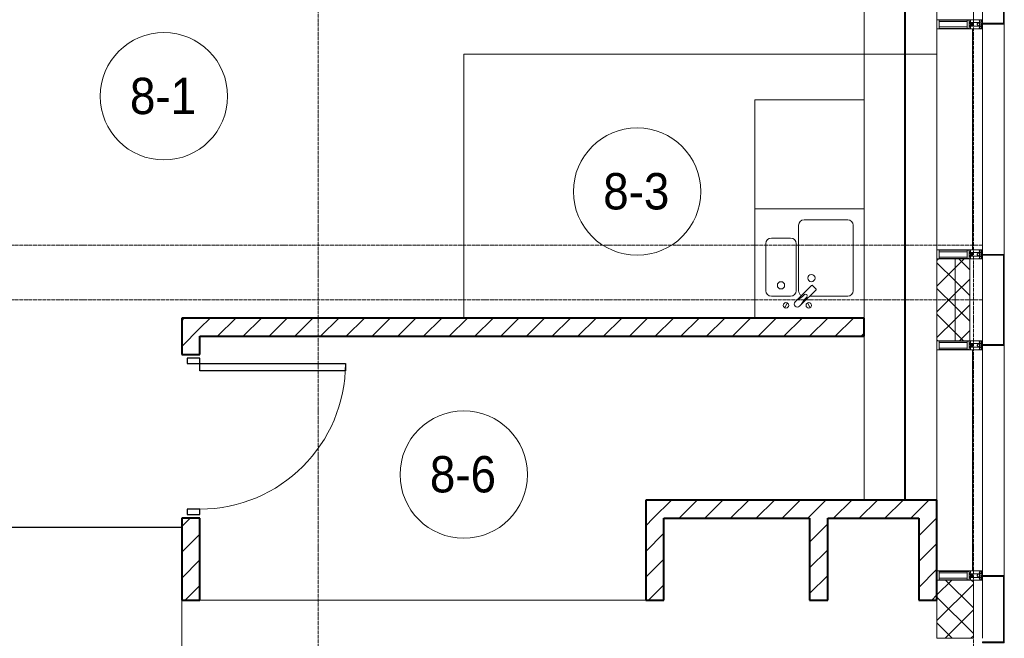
# Model space of a CAD drawing. Header units: millimetres. Extents: x 5617 to 109543, y 7718 to 202726.
# Tile 72 of 84: x 60374 to 65784, y 27840 to 31240. Entities that reach past the tile are written whole.
import ezdxf

# ---------------------------------------------------------------- set-up
doc = ezdxf.new("R2010")
doc.units = ezdxf.units.MM
for name, pattern in [('ADSK_Линия сетки', [25, 20, -2.5, 0, -2.5]), ('Линия сетки', [25, 20, -2.5, 0, -2.5]), ('Штрих_3_1_5_', [4.5, 3, -1.5]), ('Штриховая_ш3 п1_5', [4.5, 3, -1.5])]:
    doc.linetypes.add(name, pattern=pattern)
doc.layers.add('_Разделитель помещений_', color=4, linetype='Штриховая_ш3 п1_5', lineweight=40, true_color=0x00ffff)
for name, color, linetype, lineweight in [('Двери', 7, 'Continuous', 18), ('Импосты витража', 7, 'Continuous', 18), ('Колонны', 7, 'Continuous', 18), ('Марки помещений', 7, 'Continuous', 20), ('Мебель', 7, 'Continuous', 18), ('Оси', 7, 'Continuous', 9), ('Панели витража', 7, 'Continuous', 18), ('Перекрытия', 7, 'Continuous', 18), ('Сантехнические приборы', 7, 'Continuous', 18), ('Стены', 7, 'Continuous', 18), ('Стены разрез', 7, 'Continuous', 40), ('Стены штриховка', 7, 'Continuous', 40), ('Элементы узлов', 7, 'Continuous', 18)]:
    doc.layers.add(name, color=color, linetype=linetype, lineweight=lineweight)
doc.styles.add('Arial_3', font='arial.ttf', dxfattribs={"width": 0.9, "height": 200})
pattern_1 = [(45, (0, 0), (-70.71068, 70.71068), [])]
pattern_2 = [(45, (0, 0), (-70.71068, 70.71068), []), (135, (0, 0), (-70.71068, -70.71068), [])]

# ---------------------------------------------------------------- blocks, each defined once
blk = doc.blocks.new('MR_Мойка - Кухонная мойка-2638761-МКСС_К4_L16_54_900_')
at = {"layer": 'Сантехнические приборы', "color": 253, "true_color": 0xaaaaaa}
for p, q in [((-300, -50), (-300, 550)), ((-300, 550), (300, 550)), ((-300, -50), (-300, 550)), ((300, 550), (300, -50)), ((-30, 490), (210, 490)), ((-60, 100), (-60, 460)), ((240, 460), (240, 100)), ((-210, 390), (-104, 390)), ((-240, 100), (-240, 360)), ((-74, 360), (-74, 100)), ((-69.8, 48.2), (11.4, 129.4)), ((15.7, 129.4), (35.5, 109.6)), ((-104, 70), (-210, 70)), ((35.5, 105.4), (-45.7, 24.2)), ((210, 70), (0.1, 70)), ((-136.7, 6.7), (-122.6, 33.3)), ((-79, 39), (-69.8, 48.2)), ((-45.7, 24.2), (-55, 14.9)), ((2.7, 6.7), (-11.4, 33.3))]:
    blk.add_line(p, q, dxfattribs=at)
for centre, radius, start, end in [((-30, 460), 30, 90, 180), ((210, 460), 30, 0, 90), ((-210, 360), 30, 90, 180), ((-104, 360), 30, 0, 90), ((10, 170), 20, 0, 180), ((10, 170), 20, 180, 0), ((-157, 130), 20, 0, 180), ((-157, 130), 20, 180, 0), ((13.5, 127.3), 3, 45, 135), ((13.5, 127.3), 3, 45, 135), ((33.3, 107.5), 3, 315, 45), ((33.3, 107.5), 3, 315, 45), ((-210, 100), 30, 180, 270), ((-104, 100), 30, 270, 0), ((-171.5, 230.2), 208.5, 299.1823, 313.4054), ((-30, 100), 30, 180, 241.4489), ((136.3, -77.5), 208.5, 136.5946, 150.8177), ((-21.7, 72.3), 9.19, 315, 135), ((210, 100), 30, 270, 0), ((-129.7, 20), 15, 0, 180), ((-129.7, 20), 15, 180, 0), ((-67, 26.9), 17, 135, 315), ((-4.3, 20), 15, 0, 180), ((-4.3, 20), 15, 180, 0)]:
    blk.add_arc(centre, radius, start, end, dxfattribs=at)
blk = doc.blocks.new('MR_Зона обслуживания - MR_Зона обслуживания-2638763-МКСС_К4_L16_54_900_')
at = {"layer": 'Мебель', "lineweight": 9}
for p, q in [((300, 600), (-300, 600)), ((-300, 600), (-300, 0)), ((300, 0), (300, 600)), ((-300, 0), (300, 0))]:
    blk.add_line(p, q, dxfattribs=at)
blk = doc.blocks.new('A_DOR_Door - Вн_3_Одинарная_900x2100-3250834-МКСС_К4_L16_54_900_')
at = {"layer": 'Двери', "color": 253, "lineweight": 30, "true_color": 0xaaaaaa}
for p, q in [((-400, 50), (-400, 850)), ((-400, 850), (-360, 850)), ((-400, 50), (-400, 850)), ((-360, 850), (-360, 50)), ((-430, 50), (-430, -20)), ((-400, 50), (-430, 50)), ((-360, 50), (-400, 50)), ((-400, -20), (-400, 50)), ((430, 50), (400, 50)), ((400, 50), (400, -20)), ((430, -20), (430, 50)), ((-430, -20), (-400, -20)), ((400, -20), (430, -20))]:
    blk.add_line(p, q, dxfattribs=at)
at = {"layer": 'Двери', "color": 254, "lineweight": 9, "true_color": 0xd4d4d4}
blk.add_arc((-400, 50), 800, 360, 90, dxfattribs=at)
blk = doc.blocks.new('135_SLK_K4_AR_rvt-1-МКСС_К4_L16_54_900_')
at = {"layer": 'Стены разрез', "lineweight": 9, "true_color": 0xaaaaaa}
h = blk.add_hatch(dxfattribs=at)
h.set_pattern_fill('FP_3', color=253, style=0, pattern_type=2)
h.set_pattern_definition(pattern_1)
h.paths.add_polyline_path([(132500, 28050), (132500, 28500), (132400, 28500), (132400, 28050)])
h.paths.add_polyline_path([(132500, 29400), (132500, 29600), (132400, 29600), (132400, 29400)])
h = blk.add_hatch(dxfattribs=at)
h.set_pattern_fill('FP_3', color=253, style=0, pattern_type=2)
h.set_pattern_definition(pattern_1)
h.paths.add_polyline_path([(136150, 29500), (136150, 29600), (132500, 29600), (132500, 29500), (136007.1, 29500)])
h = blk.add_hatch(dxfattribs=at)
h.set_pattern_fill('FP_3', color=253, style=0, pattern_type=2)
h.set_pattern_definition(pattern_1)
h.paths.add_polyline_path([(136450, 28500), (136550, 28500), (136550, 28600), (134950, 28600), (134950, 28500), (135950, 28500)])
h = blk.add_hatch(dxfattribs=at)
h.set_pattern_fill('FP_3', color=253, style=0, pattern_type=2)
h.set_pattern_definition(pattern_1)
h.paths.add_polyline_path([(135050, 28050), (135050, 28500), (134950, 28500), (134950, 28050)])
h = blk.add_hatch(dxfattribs=at)
h.set_pattern_fill('FP_3', color=253, style=0, pattern_type=2)
h.set_pattern_definition(pattern_1)
h.paths.add_polyline_path([(135950, 28050), (135950, 28500), (135850, 28500), (135850, 28050)])
h = blk.add_hatch(dxfattribs=at)
h.set_pattern_fill('FP_3', color=253, style=0, pattern_type=2)
h.set_pattern_definition(pattern_1)
h.paths.add_polyline_path([(136550, 28050), (136550, 28500), (136450, 28500), (136450, 28050)])
at = {"layer": '_Разделитель помещений_', "color": 131, "linetype": 'Штрих_3_1_5_', "true_color": 0xaaffff}
blk.add_line((136374.8, 28600), (136374.8, 32553), dxfattribs=at)
at = {"layer": 'Перекрытия', "color": 253, "true_color": 0xaaaaaa}
for p, q in [((136150, 30800), (136150, 32500)), ((136150, 28600), (136150, 29500)), ((132400, 25800), (132400, 28050)), ((132500, 28050), (134950, 28050))]:
    blk.add_line(p, q, dxfattribs=at)
at = {"layer": 'Стены', "color": 253, "true_color": 0xaaaaaa}
for p, q in [((133950.4, 31050.4), (136550, 31050.4)), ((133950.4, 31050.4), (133950.4, 31049.6)), ((133950.4, 29600), (133950.4, 31049.6)), ((136550, 31049.6), (133951.2, 31049.6)), ((133951.2, 31049.6), (133951.2, 29600)), ((136550, 31050.4), (136150, 31050.4)), ((136150, 31049.6), (136550, 31049.6)), ((136550, 31050.4), (136550, 31049.6)), ((132400, 28449.6), (131250, 28449.6)), ((131250.8, 28450.4), (132400, 28450.4))]:
    blk.add_line(p, q, dxfattribs=at)
at = {"layer": 'Стены разрез', "color": 253, "true_color": 0xaaaaaa}
for p, q in [((132500, 29600), (132400, 29600)), ((132400, 29600), (132400, 29400)), ((136150, 29600), (132500, 29600)), ((136150, 29500), (136150, 29600)), ((132500, 29400), (132500, 29500)), ((132500, 29500), (136150, 29500)), ((132400, 29400), (132500, 29400)), ((136550, 28600), (134950, 28600)), ((134950, 28600), (134950, 28500)), ((136550, 28500), (136550, 28600)), ((132500, 28500), (132400, 28500)), ((132400, 28500), (132400, 28050)), ((132500, 28050), (132500, 28500)), ((134950, 28500), (134950, 28050)), ((135050, 28500), (135850, 28500)), ((135050, 28050), (135050, 28500)), ((135850, 28500), (135850, 28050)), ((135950, 28500), (136450, 28500)), ((135950, 28050), (135950, 28500)), ((136450, 28500), (136450, 28050)), ((136550, 28050), (136550, 28500)), ((132400, 28050), (132500, 28050)), ((134950, 28050), (135050, 28050)), ((135850, 28050), (135950, 28050)), ((136450, 28050), (136550, 28050))]:
    blk.add_line(p, q, dxfattribs=at)
at = {"layer": 'Двери', "color": 253, "lineweight": 18, "true_color": 0xaaaaaa, "rotation": 270}
blk.add_blockref('A_DOR_Door - Вн_3_Одинарная_900x2100-3250834-МКСС_К4_L16_54_900_', (132450, 28950), dxfattribs=at)
at = {"layer": 'Мебель', "color": 253, "lineweight": 18, "true_color": 0xaaaaaa}
blk.add_blockref('MR_Зона обслуживания - MR_Зона обслуживания-2638763-МКСС_К4_L16_54_900_', (135850, 30200), dxfattribs=at)
at = {"layer": 'Сантехнические приборы', "color": 253, "lineweight": 18, "true_color": 0xaaaaaa}
blk.add_blockref('MR_Мойка - Кухонная мойка-2638761-МКСС_К4_L16_54_900_', (135850, 29650), dxfattribs=at)
blk = doc.blocks.new('A_SLK_PAN_Type1 - Прямой тип панели-6537251-МКСС_К4_L16_54_900_')
at = {"layer": 'Колонны', "lineweight": 5}
for p, q in [((-250, 120), (250, 120)), ((-250, 0), (-250, 120)), ((-245, 115), (-245, 0)), ((245, 115), (-245, 115)), ((245, 0), (245, 115)), ((250, 120), (250, 0)), ((-245, 0), (-250, 0)), ((250, 0), (245, 0))]:
    blk.add_line(p, q, dxfattribs=at)
blk = doc.blocks.new('A_SLK_PAN_Type1 - Прямой тип панели-6537252-МКСС_К4_L16_54_900_')
at = {"layer": 'Колонны', "lineweight": 5}
for p, q in [((-185, 120), (185, 120)), ((-185, 0), (-185, 120)), ((-180, 115), (-180, 0)), ((180, 115), (-180, 115)), ((180, 0), (180, 115)), ((185, 120), (185, 0)), ((-180, 0), (-185, 0)), ((185, 0), (180, 0))]:
    blk.add_line(p, q, dxfattribs=at)
blk = doc.blocks.new('System Panel - A_PAN_Glass-5804312-МКСС_К4_L16_54_900_')
at = {"layer": 'Панели витража', "color": 253, "lineweight": 5, "true_color": 0xaaaaaa}
for p, q in [((607.5, 0), (-607.5, 0)), ((-607.5, 0), (-607.5, -55)), ((607.5, -55), (607.5, 0)), ((-607.5, -55), (607.5, -55))]:
    blk.add_line(p, q, dxfattribs=at)
blk = doc.blocks.new('Rectangular Mullion - R_StandardFrame_50Wx250H-V59-МКСС_К4_L16_54_900_')
at = {"layer": 'Импосты витража', "color": 253, "lineweight": 5, "true_color": 0xaaaaaa}
blk.add_line((136550, 28600), (136550, 29425), dxfattribs=at)
blk = doc.blocks.new('Rectangular Mullion - R_StandardFrame_50Wx250H-4879929-МКСС_К4_L16_54_900_')
at = {"layer": 'Импосты витража', "color": 253, "lineweight": 5, "true_color": 0xaaaaaa}
blk.add_line((136800, 18575), (136800, 19025), dxfattribs=at)
blk = doc.blocks.new('Rectangular Mullion - 50Wx250H-2623690-МКСС_К4_L16_54_900_')
at = {"layer": 'Элементы узлов', "color": 253, "lineweight": 5, "true_color": 0xaaaaaa}
for p, q in [((-25, 65.2), (-25, 250)), ((-25, 250), (0, 250)), ((-23, 237.3), (0, 237.3)), ((-23, 237.3), (-23, 73.6)), ((-14.9, 84), (-14.9, 237.3)), ((25, 250), (0, 250)), ((23, 237.3), (0, 237.3)), ((14.9, 84), (14.9, 237.3)), ((23, 237.3), (23, 73.6)), ((25, 65.2), (25, 250)), ((-14, 65.2), (-25, 65.2)), ((0, 84), (-23, 84)), ((-0.5, 73.6), (-23, 73.6)), ((-14, 71.3), (-14, 65.2)), ((-10, 71.3), (-14, 71.3)), ((-10, 53), (-10, 71.3)), ((-8.7, 53), (-7, 54.7)), ((-7, 65.2), (-5.9, 67.3)), ((-7, 65.2), (-7, 54.7)), ((-4.1, 67.3), (-5.9, 67.3)), ((-4.1, 67.3), (-2.9, 65.1)), ((-2.9, 65.1), (-2.9, 54.6)), ((-1.3, 53), (-2.9, 54.6)), ((0, 84), (23, 84)), ((0.5, 73.6), (23, 73.6)), ((1.3, 53), (2.9, 54.6)), ((4.1, 67.3), (2.9, 65.1)), ((2.9, 65.1), (2.9, 54.6)), ((4.1, 67.3), (5.9, 67.3)), ((7, 65.2), (5.9, 67.3)), ((7, 65.2), (7, 54.7)), ((8.7, 53), (7, 54.7)), ((10, 71.3), (14, 71.3)), ((10, 53), (10, 71.3)), ((14, 71.3), (14, 65.2)), ((14, 65.2), (25, 65.2)), ((-23.8, 14.6), (-25, 14.2)), ((-25, 0), (-25, 14.2)), ((-22.3, 17), (-23.8, 17)), ((-23.8, 17), (-23.8, 14.6)), ((-22.5, 10.6), (-23.8, 14.6)), ((-22.5, 10.6), (-23.7, 9.9)), ((-23.7, 1.3), (-23.7, 9.9)), ((-23.7, 1.3), (-11.8, 1.3)), ((-23.2, 10.2), (-22.5, 8)), ((-22.5, 8), (-22.5, 4.5)), ((-21.3, 4.5), (-22.5, 4.5)), ((-22.3, 17), (-22.3, 16)), ((-22.3, 16), (-21.3, 16)), ((-19, 17.6), (-21.3, 16)), ((-21.3, 4.5), (-21.3, 6.5)), ((-21.3, 6.5), (-14.2, 6.5)), ((-18.4, 16.6), (-19, 17.6)), ((-7.4, 16.6), (-18.4, 16.6)), ((-14.2, 6.5), (-14.2, 4.5)), ((-13.2, 4.5), (-14.2, 4.5)), ((-13.2, 4.5), (-12.2, 7.2)), ((-12.7, 7.6), (-11.3, 11.4)), ((-12.7, 7.6), (-11.8, 6.9)), ((-12.2, 9), (-12.2, 14.8)), ((-12.2, 14.8), (0, 14.8)), ((-11.8, 1.3), (-11.8, 6.9)), ((-10.5, 11.2), (-11.3, 11.4)), ((-10.5, 1.5), (-10.5, 11.2)), ((-4.8, 1.5), (-10.5, 1.5)), ((-8.7, 53), (-10, 53)), ((-10, 53), (-10, 17)), ((-10, 17), (-7.5, 17)), ((-8.5, 23), (-1.5, 30)), ((-8.5, 18.5), (-8.5, 23)), ((-7.5, 18.5), (-8.5, 18.5)), ((-7.5, 17), (-7.5, 18.5)), ((-7.4, 18), (-7.4, 16.6)), ((-2.6, 18), (-7.4, 18)), ((0, 8), (-4.8, 8)), ((-4.8, 1.5), (-4.8, 8)), ((-2.6, 18), (-2.6, 16.8)), ((-2.6, 16.8), (0, 16.8)), ((-1.5, 30), (0, 30)), ((0, 53), (-1.3, 53)), ((0, 53), (1.3, 53)), ((1.5, 30), (0, 30)), ((2.6, 16.8), (0, 16.8)), ((0, 14.8), (0, 16.8)), ((0, 14.8), (0, 16.8)), ((12.2, 14.8), (0, 14.8)), ((0, 0), (0, 8)), ((0, 8), (4.8, 8)), ((0, 0), (0, 8)), ((8.5, 23), (1.5, 30)), ((2.6, 18), (2.6, 16.8)), ((2.6, 18), (7.4, 18)), ((4.8, 1.5), (4.8, 8)), ((4.8, 1.5), (10.5, 1.5)), ((7.4, 18), (7.4, 16.6)), ((7.4, 16.6), (18.4, 16.6)), ((7.5, 18.5), (8.5, 18.5)), ((7.5, 17), (7.5, 18.5)), ((10, 17), (7.5, 17)), ((8.5, 18.5), (8.5, 23)), ((8.7, 53), (10, 53)), ((10, 53), (10, 17)), ((10.5, 11.2), (11.3, 11.4)), ((10.5, 1.5), (10.5, 11.2)), ((12.7, 7.6), (11.3, 11.4)), ((12.7, 7.6), (11.8, 6.9)), ((11.8, 1.3), (11.8, 6.9)), ((23.7, 1.3), (11.8, 1.3)), ((12.2, 9), (12.2, 14.8)), ((13.2, 4.5), (12.2, 7.2)), ((13.2, 4.5), (14.2, 4.5)), ((21.3, 6.5), (14.2, 6.5)), ((14.2, 6.5), (14.2, 4.5)), ((18.4, 16.6), (19, 17.6)), ((19, 17.6), (21.3, 16)), ((22.3, 16), (21.3, 16)), ((21.3, 4.5), (21.3, 6.5)), ((21.3, 4.5), (22.5, 4.5)), ((22.3, 17), (22.3, 16)), ((22.3, 17), (23.8, 17)), ((22.5, 10.6), (23.8, 14.6)), ((22.5, 10.6), (23.7, 9.9)), ((23.2, 10.2), (22.5, 8)), ((22.5, 8), (22.5, 4.5)), ((23.7, 1.3), (23.7, 9.9)), ((23.8, 17), (23.8, 14.6)), ((23.8, 14.6), (25, 14.2)), ((25, 0), (25, 14.2)), ((-25, 0), (0, 0)), ((25, 0), (0, 0))]:
    blk.add_line(p, q, dxfattribs=at)
for centre, start, end in [((-0.5, 73.1), 360, 90), ((0.5, 73.1), 90, 180)]:
    blk.add_arc(centre, 0.5, start, end, dxfattribs=at)
blk = doc.blocks.new('Rectangular Mullion - R_StandardFrame_50Wx250H-V58-МКСС_К4_L16_54_900_')
at = {"layer": 'Импосты витража', "color": 253, "lineweight": 5, "true_color": 0xaaaaaa}
for p, q in [((-25, 0), (-25, 250)), ((-25, 250), (25, 250)), ((25, 250), (25, 0)), ((0, 0), (-25, 0)), ((25, 0), (5, 0))]:
    blk.add_line(p, q, dxfattribs=at)
blk = doc.blocks.new('Rectangular Mullion - R_StandardFrame_50Wx250H-5802745-МКСС_К4_L16_54_900_')
at = {"layer": 'Импосты витража', "color": 253, "lineweight": 5, "true_color": 0xaaaaaa}
for p, q in [((-25, 0), (-25, 250)), ((-25, 250), (25, 250)), ((25, 250), (25, 0)), ((-5, 0), (-25, 0)), ((25, 0), (0, 0))]:
    blk.add_line(p, q, dxfattribs=at)
blk = doc.blocks.new('Rectangular Mullion - R_StandardFrame_50Wx250H-5804033-МКСС_К4_L16_54_900_')
at = {"layer": 'Импосты витража', "color": 253, "lineweight": 5, "true_color": 0xaaaaaa}
blk.add_line((136800, 20340), (136800, 20660), dxfattribs=at)
blk = doc.blocks.new('Rectangular Mullion - R_StandardFrame_50Wx250H-V61-МКСС_К4_L16_54_900_')
at = {"layer": 'Импосты витража', "color": 253, "lineweight": 5, "true_color": 0xaaaaaa}
blk.add_line((136550, 19075), (136550, 20290), dxfattribs=at)
blk = doc.blocks.new('Rectangular Mullion - R_StandardFrame_50Wx250H-5802904-МКСС_К4_L16_54_900_')
at = {"layer": 'Импосты витража', "color": 253, "lineweight": 5, "true_color": 0xaaaaaa}
for p, q in [((-25, 0), (-25, 250)), ((-25, 250), (25, 250)), ((25, 250), (25, 0)), ((-5, 0), (-25, 0)), ((25, 0), (0, 0))]:
    blk.add_line(p, q, dxfattribs=at)
blk = doc.blocks.new('A_OGR_PAN_Отлив - A_OGR_PAN_Отлив-6070778-МКСС_К4_L16_54_900_')
at = {"layer": 'Колонны', "color": 253, "lineweight": 5, "true_color": 0xaaaaaa}
blk.add_line((632.5, 120), (-632.5, 120), dxfattribs=at)
blk = doc.blocks.new('135_SLK_K4_AR_FCD_rvt-1-МКСС_К4_L16_54_900_')
at = {"layer": 'Стены разрез', "lineweight": 5, "true_color": 0xaaaaaa}
h = blk.add_hatch(dxfattribs=at)
h.set_pattern_fill('FP_4', color=253, style=0, pattern_type=2)
h.set_pattern_definition(pattern_2)
h.paths.add_polyline_path([(136650, 29475), (136650, 29925), (136550, 29925), (136550, 29475), (136609.2, 29475)])
h = blk.add_hatch(dxfattribs=at)
h.set_pattern_fill('FP_4', color=253, style=0, pattern_type=2)
h.set_pattern_definition(pattern_2)
h.paths.add_polyline_path([(136730, 29475), (136730, 29925), (136650, 29925), (136650, 29475)])
h = blk.add_hatch(dxfattribs=at)
h.set_pattern_fill('FP_4', color=253, style=0, pattern_type=2)
h.set_pattern_definition(pattern_2)
h.paths.add_polyline_path([(136750, 27840), (136750, 28160), (136550, 28160), (136550, 27840)])
at = {"layer": 'Стены разрез', "color": 253, "lineweight": 9, "true_color": 0xaaaaaa}
for p, q in [((136550, 31560), (136550, 31240)), ((136750, 31240), (136750, 31560)), ((136550, 31240), (136750, 31240)), ((136550, 29925), (136550, 29475)), ((136730, 29925), (136550, 29925)), ((136730, 29475), (136730, 29925)), ((136550, 29475), (136730, 29475)), ((136550, 28160), (136550, 27840)), ((136750, 28160), (136550, 28160)), ((136750, 27840), (136750, 28160)), ((136550, 27840), (136750, 27840))]:
    blk.add_line(p, q, dxfattribs=at)
at = {"layer": 'Стены штриховка', "color": 253, "lineweight": 9, "true_color": 0xaaaaaa}
blk.add_line((136650, 29475), (136650, 29925), dxfattribs=at)
at = {"layer": 'Импосты витража', "color": 253, "lineweight": 5, "true_color": 0xaaaaaa}
for name, p in [('Rectangular Mullion - R_StandardFrame_50Wx250H-5804033-МКСС_К4_L16_54_900_', (0, 10900)), ('Rectangular Mullion - R_StandardFrame_50Wx250H-V61-МКСС_К4_L16_54_900_', (0, 10900)), ('Rectangular Mullion - R_StandardFrame_50Wx250H-4879929-МКСС_К4_L16_54_900_', (0, 10900)), ('Rectangular Mullion - R_StandardFrame_50Wx250H-V59-МКСС_К4_L16_54_900_', (0, 0)), ('Rectangular Mullion - R_StandardFrame_50Wx250H-5804033-МКСС_К4_L16_54_900_', (0, 7500))]:
    blk.add_blockref(name, p, dxfattribs=at)
at = {"layer": 'Импосты витража', "color": 253, "lineweight": 5, "true_color": 0xaaaaaa, "extrusion": (0, 0, -1), "rotation": 270}
for name, p in [('Rectangular Mullion - 50Wx250H-2623690-МКСС_К4_L16_54_900_', (-136800, 31215)), ('Rectangular Mullion - R_StandardFrame_50Wx250H-5802904-МКСС_К4_L16_54_900_', (-136800, 31215)), ('Rectangular Mullion - 50Wx250H-2623690-МКСС_К4_L16_54_900_', (-136800, 29950)), ('Rectangular Mullion - R_StandardFrame_50Wx250H-V58-МКСС_К4_L16_54_900_', (-136800, 29950)), ('Rectangular Mullion - 50Wx250H-2623690-МКСС_К4_L16_54_900_', (-136800, 29450)), ('Rectangular Mullion - R_StandardFrame_50Wx250H-5802745-МКСС_К4_L16_54_900_', (-136800, 29450)), ('Rectangular Mullion - 50Wx250H-2623690-МКСС_К4_L16_54_900_', (-136800, 28185)), ('Rectangular Mullion - R_StandardFrame_50Wx250H-V58-МКСС_К4_L16_54_900_', (-136800, 28185))]:
    blk.add_blockref(name, p, dxfattribs=at)
at = {"layer": 'Колонны', "color": 253, "lineweight": 5, "true_color": 0xaaaaaa}
for name, p, rotation in [('A_SLK_PAN_Type1 - Прямой тип панели-6537252-МКСС_К4_L16_54_900_', (136800, 31400), 269.9999999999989), ('A_OGR_PAN_Отлив - A_OGR_PAN_Отлив-6070778-МКСС_К4_L16_54_900_', (136800, 30582.5), 269.9999999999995), ('A_SLK_PAN_Type1 - Прямой тип панели-6537251-МКСС_К4_L16_54_900_', (136800, 29700), 269.9999999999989), ('A_OGR_PAN_Отлив - A_OGR_PAN_Отлив-6070778-МКСС_К4_L16_54_900_', (136800, 28817.5), 269.9999999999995), ('A_SLK_PAN_Type1 - Прямой тип панели-6537252-МКСС_К4_L16_54_900_', (136800, 28000), 269.9999999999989)]:
    blk.add_blockref(name, p, dxfattribs=dict(at, rotation=rotation))
at = {"layer": 'Панели витража', "color": 253, "lineweight": 5, "true_color": 0xaaaaaa, "rotation": 270}
for p in [(136800, 30582.5), (136800, 28817.5)]:
    blk.add_blockref('System Panel - A_PAN_Glass-5804312-МКСС_К4_L16_54_900_', p, dxfattribs=at)
blk = doc.blocks.new('050_Марка_Помещение - Номер-620969-МКСС_К4_L16_54_900_')
at = {"layer": 'Марки помещений'}
blk.add_circle((0, 0), 3.5, dxfattribs=at)

msp = doc.modelspace()

# ---------------------------------------------------------------- linework, layer by layer
at = {"layer": 'Оси', "linetype": 'Линия сетки'}
for p, q in [((62013.9, 12025.7), (62013.9, 33100)), ((65613.9, 12025.7), (65613.9, 33100))]:
    msp.add_line(p, q, dxfattribs=at)
at = {"layer": 'Оси', "linetype": 'ADSK_Линия сетки'}
for p, q in [((65663.9, 30000), (26251.8, 30000)), ((65663.9, 29700), (24981.8, 29700))]:
    msp.add_line(p, q, dxfattribs=at)

# ---------------------------------------------------------------- block references
at = {"lineweight": 5}
for name in ['135_SLK_K4_AR_FCD_rvt-1-МКСС_К4_L16_54_900_', '135_SLK_K4_AR_rvt-1-МКСС_К4_L16_54_900_']:
    msp.add_blockref(name, (-71136.1, 0), dxfattribs=at)
at = {"layer": 'Марки помещений', "xscale": 99.99999999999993, "yscale": 99.99999999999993, "zscale": 99.99999999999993}
for p in [(61166.3, 30819.2), (63766.6, 30295.4), (62814.1, 28740.1)]:
    msp.add_blockref('050_Марка_Помещение - Номер-620969-МКСС_К4_L16_54_900_', p, dxfattribs=at)

# ---------------------------------------------------------------- texts
at = {"layer": 'Марки помещений', "lineweight": 9, "char_height": 200, "width": 447.342, "attachment_point": 1, "style": 'Arial_3'}
for s, insert in [('8-1', (60979.7, 30921)), ('8-3', (63580, 30397.1)), ('8-6', (62627.6, 28841.8))]:
    msp.add_mtext(s, dxfattribs=dict(at, insert=insert))

doc.saveas('drawing.dxf')
